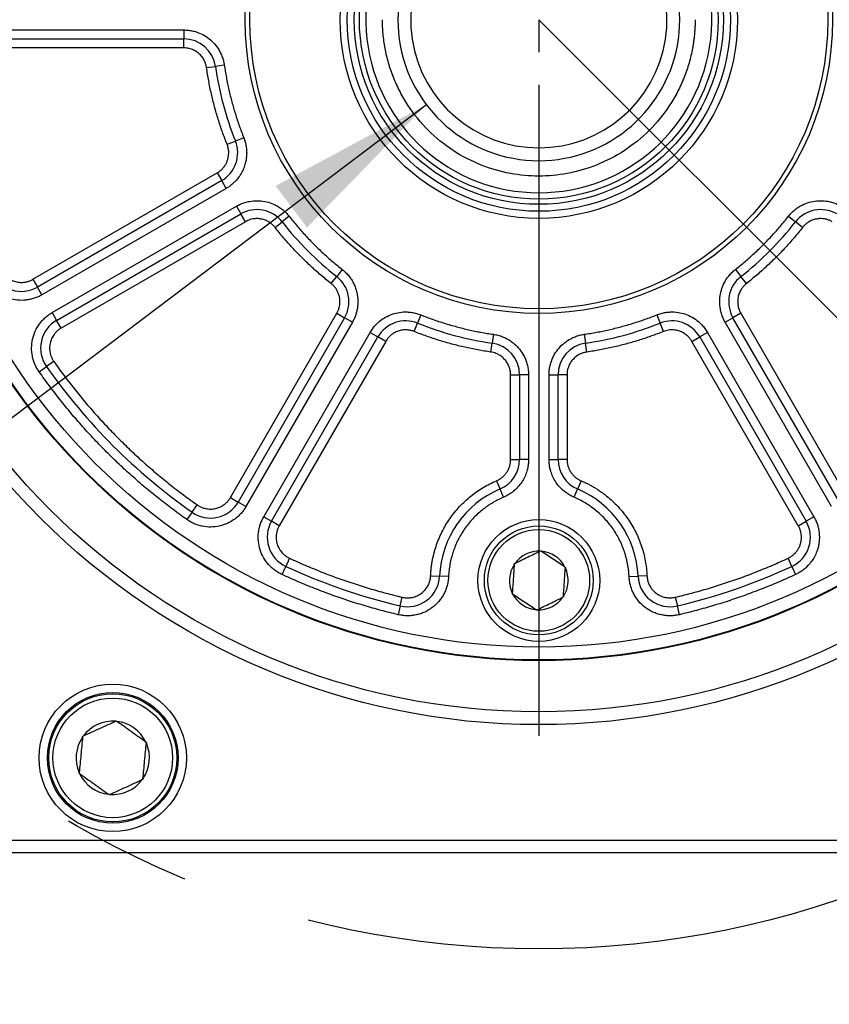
# Model space of a CAD drawing. Header units: millimetres. Extents: x 0 to 1118, y 0 to 864.
# Tile 5 of 33: x 290 to 353, y 177 to 254. Entities that reach past the tile are written whole.
import ezdxf

# ---------------------------------------------------------------- set-up
doc = ezdxf.new("R2010")
doc.units = ezdxf.units.MM
doc.header["$LTSCALE"] = 4
doc.linetypes.add('CENTERX2', pattern=[20.32, 12.7, -2.54, 2.54, -2.54])
doc.layers.add('CENTER', color=40, linetype='CENTERX2')
doc.layers.add('DIMENSIONS', color=140, linetype='Continuous', lineweight=25)
doc.styles.add('SLDTEXTSTYLE0', font='TXT', dxfattribs={"width": 0.7})
doc.dimstyles.new('SLDDIMSTYLE0', dxfattribs={"dimtxt": 8.632031, "dimasz": 13.208, "dimexe": 0, "dimexo": 0.0625, "dimgap": 2.158008, "dimtad": 0, "dimtih": 1, "dimtoh": 1, "dimrnd": 1e-09, "dimzin": 4, "dimdsep": 46, "dimtxsty": 'SLDTEXTSTYLE0', "dimsah": 1, "dimcen": 0.09, "dimadec": 0, "dimazin": 1, "dimtfac": 1, "dimtmove": 0, "dimatfit": 0, "dimfxl": 0, "dimfrac": 2, "dimtolj": 1, "dimtzin": 12, "dimarcsym": 0})
doc.dimstyles.new('SLDDIMSTYLE1', dxfattribs={"dimtxt": 8.632031, "dimasz": 13.208, "dimexe": 0, "dimexo": 0.0625, "dimgap": 2.158008, "dimtad": 0, "dimtih": 1, "dimtoh": 1, "dimrnd": 1e-09, "dimzin": 4, "dimdsep": 46, "dimtxsty": 'SLDTEXTSTYLE0', "dimsah": 1, "dimcen": 0, "dimadec": 0, "dimazin": 1, "dimtol": 1, "dimtp": 0.5, "dimtm": 0.5, "dimtfac": 1, "dimtofl": 0, "dimtmove": 0, "dimatfit": 3, "dimfxl": 0, "dimfrac": 2, "dimtolj": 1, "dimarcsym": 0})
doc.dimstyles.new('SLDDIMSTYLE6', dxfattribs={"dimtxt": 8.632031, "dimasz": 13.208, "dimexe": 0, "dimexo": 0.0625, "dimgap": 2.158008, "dimtad": 0, "dimtih": 1, "dimtoh": 1, "dimrnd": 1e-09, "dimzin": 4, "dimdsep": 46, "dimtxsty": 'SLDTEXTSTYLE0', "dimsah": 1, "dimcen": 0, "dimadec": 0, "dimazin": 1, "dimtol": 1, "dimtm": 0.018, "dimtfac": 1, "dimtdec": 3, "dimtofl": 0, "dimtmove": 0, "dimatfit": 3, "dimfxl": 0, "dimfrac": 2, "dimtolj": 1, "dimtzin": 0, "dimarcsym": 0})
doc.dimstyles.new('SLDDIMSTYLE7', dxfattribs={"dimtxt": 8.632031, "dimasz": 13.208, "dimexe": 0, "dimexo": 0.0625, "dimgap": 2.158008, "dimtad": 0, "dimtih": 1, "dimtoh": 1, "dimrnd": 1e-09, "dimzin": 4, "dimdsep": 46, "dimtxsty": 'SLDTEXTSTYLE0', "dimsah": 1, "dimcen": 0, "dimadec": 0, "dimazin": 1, "dimtol": 1, "dimtm": 0.025, "dimtfac": 1, "dimtdec": 3, "dimtofl": 0, "dimtmove": 0, "dimatfit": 3, "dimfxl": 0, "dimfrac": 2, "dimtolj": 1, "dimtzin": 0, "dimarcsym": 0})

# ---------------------------------------------------------------- blocks, each defined once
blk = doc.blocks.new('_D')
at = {"layer": 'DIMENSIONS'}
for p, q in [((436.884, 288.165), (411.484, 288.165)), ((411.484, 288.165), (411.484, 265.232)), ((452.442, 288.165), (449.543, 288.165)), ((449.543, 288.165), (449.543, 274.445)), ((478.093, 288.165), (480.991, 288.165)), ((480.991, 288.165), (480.991, 274.445)), ((449.543, 274.445), (452.442, 274.445)), ((480.991, 274.445), (478.093, 274.445)), ((339.791, 265.232), (424.184, 265.232)), ((342.791, 261.732), (424.184, 261.732)), ((411.484, 261.732), (411.484, 236.332))]:
    blk.add_line(p, q, dxfattribs=at)
for points in [[(411.484, 265.232), (413.516, 278.44), (409.452, 278.44)], [(411.484, 261.732), (409.452, 248.524), (413.516, 248.524)]]:
    blk.add_solid(points, dxfattribs=at)
at = {"layer": 'DIMENSIONS', "char_height": 8.4667, "attachment_point": 1, "style": 'SLDTEXTSTYLE0'}
for s, insert in [('3.50', (452.442, 301.011)), ('0.14', (452.442, 285.36))]:
    blk.add_mtext(s, dxfattribs=dict(at, insert=insert))
blk = doc.blocks.new('_D_1')
at = {"layer": 'DIMENSIONS'}
for p, q in [((366.841, 191.445), (395.383, 142.008)), ((292.574, 154.543), (289.675, 154.543)), ((289.675, 154.543), (289.675, 140.824)), ((353.111, 154.543), (356.009, 154.543)), ((356.009, 154.543), (356.009, 140.824)), ((395.383, 142.008), (373.158, 142.008)), ((289.675, 140.824), (292.574, 140.824)), ((356.009, 140.824), (353.111, 140.824))]:
    blk.add_line(p, q, dxfattribs=at)
blk.add_solid([(366.841, 191.445), (371.685, 178.99), (375.205, 181.022)], dxfattribs=at)
at = {"layer": 'DIMENSIONS', "char_height": 8.4667, "attachment_point": 1, "style": 'SLDTEXTSTYLE0'}
for s, insert in [('%%c', (278.876, 167.39)), ('145.00', (291.91, 167.39)), ('±0.50', (331.922, 167.39)), ('±0.02', (318.225, 151.738)), ('5.71', (292.574, 151.738)), ('B.C.', (310.918, 136.087))]:
    blk.add_mtext(s, dxfattribs=dict(at, insert=insert))
blk = doc.blocks.new('_D_7')
at = {"layer": 'DIMENSIONS'}
for p, q in [((321.814, 247.601), (281.524, 217.164)), ((281.524, 217.164), (232.165, 217.164))]:
    blk.add_line(p, q, dxfattribs=at)
blk.add_solid([(321.814, 247.601), (310.05, 241.261), (312.5, 238.018)], dxfattribs=at)
at = {"layer": 'DIMENSIONS', "attachment_point": 1, "style": 'SLDTEXTSTYLE0'}
for s, insert, char_height in [('0.000', (223.292, 246.258), 8.4667), ('%%c', (172.3, 240.022), 8.4667), ('22.00', (185.333, 240.022), 8.4667), ('0.018', (223.292, 234.969), 8.4667), ('-', (218.165, 234.969), 8.467), ('[0.87]', (196.26, 221.25), 8.4667), ('SHAFT', (195.531, 207.531), 8.4667)]:
    blk.add_mtext(s, dxfattribs=dict(at, insert=insert, char_height=char_height))
blk = doc.blocks.new('_D_8')
at = {"layer": 'DIMENSIONS'}
for p, q in [((382.496, 236.043), (406.496, 227.633)), ((406.496, 227.633), (431.896, 227.633))]:
    blk.add_line(p, q, dxfattribs=at)
blk.add_solid([(382.496, 236.043), (394.289, 229.757), (395.633, 233.593)], dxfattribs=at)
at = {"layer": 'DIMENSIONS', "attachment_point": 1, "style": 'SLDTEXTSTYLE0'}
for s, insert, char_height in [('0.000', (490.069, 249.867), 8.4667), ('%%c', (431.896, 243.631), 8.4667), ('110.00', (444.929, 243.631), 8.4667), ('0.025', (490.069, 238.578), 8.4667), ('-', (484.942, 238.578), 8.467), ('[4.33]', (459.446, 224.859), 8.4667)]:
    blk.add_mtext(s, dxfattribs=dict(at, insert=insert, char_height=char_height))
blk = doc.blocks.new('SW_CENTERMARKSYMBOL_0')
at = {"layer": 'CENTER', "color": 0}
for p, q in [((0, 0), (0, -2.54)), ((0, -5.08), (0, -57.54))]:
    blk.add_line(p, q, dxfattribs=at)

msp = doc.modelspace()

# ---------------------------------------------------------------- linework, layer by layer
for p, q in [((286.271, 253.432), (302.878, 253.432)), ((286.271, 252.732), (302.878, 252.732)), ((302.878, 253.432), (302.878, 252.732)), ((302.878, 252.032), (302.878, 252.732)), ((302.878, 252.032), (286.271, 252.032)), ((304.659, 250.489), (305.352, 250.589)), ((306.045, 250.689), (305.352, 250.589)), ((306.262, 244.508), (306.912, 244.767)), ((307.562, 245.027), (306.912, 244.767)), ((291.109, 233.977), (305.491, 242.281)), ((305.491, 242.281), (305.841, 241.674)), ((305.841, 241.674), (291.459, 233.371)), ((306.191, 241.068), (305.841, 241.674)), ((306.191, 241.068), (291.809, 232.765)), ((292.609, 231.379), (306.991, 239.683)), ((306.991, 239.683), (307.341, 239.076)), ((292.959, 230.773), (307.341, 239.076)), ((307.691, 238.47), (307.341, 239.076)), ((307.691, 238.47), (293.309, 230.167)), ((310.005, 238.025), (310.555, 238.458)), ((311.105, 238.891), (310.555, 238.458)), ((350.076, 238.891), (350.626, 238.458)), ((351.176, 238.025), (350.626, 238.458)), ((315.25, 234.746), (314.817, 234.196)), ((345.932, 234.746), (346.365, 234.196)), ((291.109, 233.977), (291.459, 233.371)), ((314.384, 233.646), (314.817, 234.196)), ((346.798, 233.646), (346.365, 234.196)), ((291.809, 232.765), (291.459, 233.371)), ((292.609, 231.379), (292.959, 230.773)), ((306.526, 216.95), (314.829, 231.332)), ((314.829, 231.332), (315.435, 230.982)), ((346.352, 231.332), (345.746, 230.982)), ((346.352, 231.332), (354.656, 216.95)), ((293.309, 230.167), (292.959, 230.773)), ((315.435, 230.982), (307.132, 216.6)), ((316.042, 230.632), (307.738, 216.25)), ((316.042, 230.632), (315.435, 230.982)), ((320.867, 229.903), (321.126, 230.553)), ((321.386, 231.203), (321.126, 230.553)), ((339.795, 231.203), (340.055, 230.553)), ((340.315, 229.903), (340.055, 230.553)), ((345.14, 230.632), (345.746, 230.982)), ((353.443, 216.25), (345.14, 230.632)), ((354.05, 216.6), (345.746, 230.982)), ((309.124, 215.45), (317.427, 229.832)), ((317.427, 229.832), (318.033, 229.482)), ((327.048, 229.686), (326.948, 228.993)), ((334.134, 229.686), (334.234, 228.993)), ((343.754, 229.832), (343.148, 229.482)), ((343.754, 229.832), (352.058, 215.45)), ((309.73, 215.1), (318.033, 229.482)), ((318.64, 229.132), (310.336, 214.75)), ((318.64, 229.132), (318.033, 229.482)), ((326.848, 228.3), (326.948, 228.993)), ((334.334, 228.3), (334.234, 228.993)), ((342.542, 229.132), (343.148, 229.482)), ((350.845, 214.75), (342.542, 229.132)), ((343.148, 229.482), (351.452, 215.1)), ((292.737, 227.571), (292.165, 227.168)), ((291.592, 226.765), (292.165, 227.168)), ((328.391, 226.519), (329.091, 226.519)), ((328.391, 219.919), (328.391, 226.519)), ((329.091, 226.519), (329.091, 219.919)), ((329.791, 226.519), (329.091, 226.519)), ((329.791, 226.519), (329.791, 219.919)), ((331.391, 219.919), (331.391, 226.519)), ((331.391, 226.519), (332.091, 226.519)), ((332.091, 219.919), (332.091, 226.519)), ((332.791, 226.519), (332.091, 226.519)), ((332.791, 226.519), (332.791, 219.919)), ((328.391, 219.919), (329.091, 219.919)), ((329.791, 219.919), (329.091, 219.919)), ((331.391, 219.919), (332.091, 219.919)), ((332.791, 219.919), (332.091, 219.919)), ((327.293, 218.262), (327.566, 217.617)), ((333.888, 218.262), (333.615, 217.617)), ((327.84, 216.973), (327.566, 217.617)), ((333.342, 216.973), (333.615, 217.617)), ((306.526, 216.95), (307.132, 216.6)), ((303.527, 215.806), (303.93, 216.378)), ((307.738, 216.25), (307.132, 216.6)), ((303.527, 215.806), (303.124, 215.233)), ((309.124, 215.45), (309.73, 215.1)), ((310.336, 214.75), (309.73, 215.1)), ((350.845, 214.75), (351.452, 215.1)), ((352.058, 215.45), (351.452, 215.1)), ((330.715, 212.77), (330.747, 212.786)), ((330.747, 212.786), (330.777, 212.766)), ((311.139, 212.216), (310.845, 211.581)), ((350.337, 211.581), (350.043, 212.216)), ((310.55, 210.946), (310.845, 211.581)), ((328.671, 211.733), (328.673, 211.769)), ((328.673, 211.769), (328.706, 211.785)), ((332.634, 211.519), (332.664, 211.498)), ((332.664, 211.498), (332.662, 211.462)), ((350.337, 211.581), (350.631, 210.946)), ((322.149, 210.848), (322.848, 210.818)), ((323.547, 210.787), (322.848, 210.818)), ((337.634, 210.787), (338.333, 210.818)), ((339.033, 210.848), (338.333, 210.818)), ((319.775, 208.493), (319.936, 209.174)), ((328.517, 209.465), (328.52, 209.501)), ((328.547, 209.445), (328.517, 209.465)), ((332.508, 209.194), (332.475, 209.178)), ((332.51, 209.23), (332.508, 209.194)), ((341.245, 209.174), (341.406, 208.493)), ((319.775, 208.493), (319.614, 207.812)), ((330.434, 208.178), (330.404, 208.198)), ((330.467, 208.194), (330.434, 208.178)), ((341.567, 207.812), (341.406, 208.493)), ((297.571, 199.493), (297.618, 199.515)), ((297.618, 199.515), (297.659, 199.485)), ((294.986, 198.267), (294.991, 198.318)), ((294.991, 198.318), (295.037, 198.339)), ((299.926, 197.868), (299.968, 197.838)), ((299.968, 197.838), (299.963, 197.787)), ((294.714, 195.444), (294.719, 195.495)), ((294.756, 195.414), (294.714, 195.444)), ((299.691, 194.965), (299.644, 194.943)), ((299.696, 195.016), (299.691, 194.965)), ((297.064, 193.768), (297.022, 193.797)), ((297.111, 193.789), (297.064, 193.768)), ((280.13, 190.232), (381.051, 190.232)), ((381.397, 189.232), (279.785, 189.232))]:
    msp.add_line(p, q)
for centre, radius in [((330.591, 254.232), 55), ((330.591, 254.232), 54), ((330.591, 254.232), 50), ((330.591, 254.232), 49.95), ((330.591, 254.232), 48.95), ((330.591, 254.232), 22.914), ((330.591, 254.232), 22.55), ((330.591, 254.232), 15.5), ((330.591, 254.232), 14.95), ((330.591, 254.232), 14.404), ((330.591, 254.232), 14), ((330.591, 210.482), 4.75), ((330.591, 210.482), 4.25), ((330.591, 210.482), 3.967), ((297.341, 196.641), 5.75), ((297.341, 196.641), 5.1), ((297.341, 196.641), 5), ((297.341, 196.641), 4.667)]:
    msp.add_circle(centre, radius)
for centre, radius, start, end in [((330.591, 254.232), 13.5, 102.83959, 77.16041), ((330.591, 254.232), 11, 105.82662, 74.17338), ((330.591, 254.232), 10, 107.4576, 72.5424), ((302.878, 250.232), 2.5, 8.21321, 90), ((330.591, 254.232), 25.5, 188.21321, 201.78679), ((304.591, 243.839), 2.5, 300, 21.78679), ((308.591, 236.911), 2.5, 38.21321, 120), ((352.591, 236.911), 2.5, 60, 141.78679), ((330.591, 254.232), 25.5, 218.21321, 231.78679), ((330.591, 254.232), 25.5, 308.21321, 321.78679), ((290.209, 235.536), 2.5, 204.84286, 300), ((313.27, 232.232), 2.5, 330, 51.78679), ((347.911, 232.232), 2.5, 128.21321, 210), ((294.209, 228.608), 2.5, 120, 215.15714), ((320.198, 228.232), 2.5, 68.21321, 150), ((330.591, 254.232), 25.5, 248.21321, 261.78679), ((330.591, 254.232), 25.5, 278.21321, 291.78679), ((340.983, 228.232), 2.5, 30, 111.78679), ((326.591, 226.519), 2.5, 0, 81.78679), ((334.591, 226.519), 2.5, 98.21321, 180), ((330.591, 254.232), 47, 215.15714, 234.84286), ((326.591, 219.919), 2.5, 292.96968, 360), ((334.591, 219.919), 2.5, 180, 247.03032), ((330.591, 210.482), 7.75, 112.96968, 177.51574), ((330.591, 210.482), 7.75, 2.48426, 67.03032), ((304.967, 217.85), 2.5, 234.84286, 330), ((311.895, 213.85), 2.5, 150, 245.15714), ((349.287, 213.85), 2.5, 294.84286, 30), ((330.591, 210.482), 2.291, 86.90355, 145.33439), ((330.591, 210.482), 2.291, 26.90355, 85.33439), ((330.591, 254.232), 47, 245.15714, 256.69583), ((330.591, 210.482), 2.291, 146.90355, 205.33439), ((330.591, 210.482), 2.291, 326.90355, 25.33439), ((330.591, 254.232), 47, 283.30417, 294.84286), ((320.35, 210.926), 2.5, 256.69583, 357.51574), ((340.831, 210.926), 2.5, 182.48426, 283.30417), ((330.591, 210.482), 2.291, 206.90355, 265.33439), ((330.591, 210.482), 2.291, 266.90355, 325.33439), ((297.341, 196.641), 2.861, 85.38579, 143.61042), ((297.341, 196.641), 2.861, 25.38579, 83.61042), ((297.341, 196.641), 2.861, 145.38579, 203.61042), ((297.341, 196.641), 2.862, 325.38579, 23.61042), ((297.341, 196.641), 2.861, 205.38579, 263.61042), ((297.341, 196.641), 2.861, 265.38579, 323.61042)]:
    msp.add_arc(centre, radius, start, end)
for points, knots in [([(342.791, 254.232), (342.79, 254.125), (342.788, 253.913), (342.775, 253.594), (342.755, 253.276), (342.726, 252.959), (342.688, 252.642), (342.642, 252.326), (342.54, 251.728), (342.334, 250.855), (341.947, 249.719), (341.442, 248.61), (340.604, 247.176), (339.279, 245.543), (337.328, 243.959), (335.141, 242.826), (332.868, 242.172), (330.591, 241.964), (328.314, 242.172), (326.04, 242.826), (323.854, 243.959), (321.903, 245.543), (320.578, 247.175), (319.74, 248.61), (319.235, 249.718), (318.847, 250.855), (318.624, 251.806), (318.501, 252.562), (318.438, 253.117), (318.398, 253.673), (318.393, 254.046), (318.391, 254.232)], [0, 0, 0, 0, 0.008343, 0.016672, 0.024993, 0.033311, 0.041633, 0.049965, 0.058311, 0.0892, 0.120102, 0.152279, 0.18447, 0.250119, 0.315767, 0.380052, 0.441771, 0.500002, 0.558232, 0.619951, 0.684236, 0.749885, 0.815534, 0.84771, 0.879901, 0.91079, 0.941693, 0.956282, 0.970843, 0.985405, 1, 1, 1, 1]), ([(302.878, 253.432), (302.94, 253.431), (303.063, 253.429), (303.246, 253.412), (303.428, 253.386), (303.607, 253.35), (303.786, 253.302), (304.089, 253.203), (304.504, 253.01), (304.984, 252.664), (305.395, 252.238), (305.679, 251.804), (305.864, 251.402), (305.981, 251.052), (306.024, 250.81), (306.045, 250.689)], [0, 0, 0, 0, 0.040535, 0.080807, 0.120951, 0.161102, 0.201394, 0.241962, 0.370947, 0.500049, 0.629034, 0.758136, 0.838911, 0.919172, 1, 1, 1, 1]), ([(304.659, 250.489), (304.653, 250.53), (304.639, 250.612), (304.609, 250.732), (304.57, 250.85), (304.523, 250.965), (304.439, 251.139), (304.294, 251.36), (304.063, 251.6), (303.793, 251.795), (303.528, 251.918), (303.289, 251.988), (303.085, 252.025), (302.947, 252.03), (302.878, 252.032)], [0, 0, 0, 0, 0.048588, 0.096845, 0.145003, 0.193294, 0.24195, 0.370891, 0.500041, 0.628982, 0.758131, 0.838887, 0.91915, 1, 1, 1, 1]), ([(306.262, 244.508), (306.199, 244.669), (306.072, 244.99), (305.895, 245.477), (305.726, 245.966), (305.568, 246.458), (305.42, 246.953), (305.281, 247.45), (305.153, 247.95), (305.034, 248.452), (304.925, 248.958), (304.826, 249.466), (304.736, 249.976), (304.685, 250.318), (304.659, 250.489)], [0, 0, 0, 0, 0.083632, 0.167101, 0.25044, 0.333681, 0.416857, 0.5, 0.583143, 0.666319, 0.74956, 0.832899, 0.916368, 1, 1, 1, 1]), ([(306.045, 250.689), (306.069, 250.527), (306.118, 250.203), (306.203, 249.72), (306.296, 249.239), (306.399, 248.761), (306.512, 248.286), (306.634, 247.812), (306.765, 247.342), (306.905, 246.874), (307.055, 246.408), (307.214, 245.945), (307.382, 245.484), (307.502, 245.18), (307.562, 245.027)], [0, 0, 0, 0, 0.083632, 0.167101, 0.25044, 0.333681, 0.416857, 0.5, 0.583143, 0.666319, 0.74956, 0.832899, 0.916368, 1, 1, 1, 1]), ([(306.391, 243.839), (306.39, 243.885), (306.388, 243.977), (306.372, 244.113), (306.346, 244.247), (306.31, 244.379), (306.278, 244.465), (306.262, 244.508)], [0, 0, 0, 0, 0.20117, 0.400586, 0.599414, 0.79883, 1, 1, 1, 1]), ([(307.562, 245.027), (307.583, 244.973), (307.625, 244.864), (307.675, 244.697), (307.718, 244.529), (307.75, 244.359), (307.774, 244.188), (307.788, 244.014), (307.79, 243.898), (307.791, 243.839)], [0, 0, 0, 0, 0.143922, 0.286781, 0.428999, 0.571001, 0.713219, 0.856078, 1, 1, 1, 1]), ([(305.491, 242.281), (305.524, 242.301), (305.59, 242.34), (305.684, 242.408), (305.774, 242.481), (305.889, 242.588), (306.021, 242.737), (306.154, 242.937), (306.26, 243.152), (306.335, 243.377), (306.382, 243.608), (306.388, 243.762), (306.391, 243.839)], [0, 0, 0, 0, 0.061513, 0.122804, 0.184129, 0.245743, 0.372767, 0.500062, 0.627087, 0.754382, 0.877124, 1, 1, 1, 1]), ([(307.791, 243.839), (307.79, 243.784), (307.788, 243.675), (307.775, 243.511), (307.754, 243.348), (307.725, 243.186), (307.667, 242.94), (307.559, 242.618), (307.37, 242.235), (307.133, 241.88), (306.883, 241.598), (306.643, 241.379), (306.425, 241.211), (306.269, 241.116), (306.191, 241.068)], [0, 0, 0, 0, 0.049253, 0.098322, 0.147337, 0.196431, 0.245731, 0.372801, 0.500023, 0.627093, 0.754315, 0.836278, 0.917971, 1, 1, 1, 1]), ([(306.991, 239.683), (307.045, 239.713), (307.152, 239.772), (307.319, 239.85), (307.49, 239.918), (307.664, 239.976), (307.841, 240.024), (308.154, 240.09), (308.61, 240.13), (309.199, 240.071), (309.768, 239.907), (310.231, 239.673), (310.592, 239.418), (310.868, 239.173), (311.026, 238.985), (311.105, 238.891)], [0, 0, 0, 0, 0.040535, 0.080807, 0.120951, 0.161102, 0.201394, 0.241962, 0.370947, 0.500049, 0.629034, 0.758136, 0.838911, 0.919172, 1, 1, 1, 1]), ([(350.076, 238.891), (350.115, 238.939), (350.193, 239.034), (350.319, 239.168), (350.452, 239.295), (350.592, 239.413), (350.74, 239.524), (351.005, 239.701), (351.413, 239.907), (351.982, 240.071), (352.572, 240.13), (353.089, 240.085), (353.518, 239.981), (353.866, 239.856), (354.082, 239.741), (354.191, 239.683)], [0, 0, 0, 0, 0.040535, 0.080807, 0.120951, 0.161102, 0.201394, 0.241962, 0.370947, 0.500049, 0.629034, 0.758136, 0.838911, 0.919172, 1, 1, 1, 1]), ([(310.005, 238.025), (309.979, 238.057), (309.926, 238.121), (309.839, 238.21), (309.747, 238.293), (309.649, 238.369), (309.489, 238.477), (309.253, 238.597), (308.933, 238.689), (308.601, 238.722), (308.311, 238.696), (308.069, 238.638), (307.874, 238.568), (307.752, 238.503), (307.691, 238.47)], [0, 0, 0, 0, 0.048588, 0.096845, 0.145003, 0.193294, 0.24195, 0.370891, 0.500041, 0.628982, 0.758131, 0.838887, 0.91915, 1, 1, 1, 1]), ([(311.105, 238.891), (311.207, 238.763), (311.411, 238.507), (311.726, 238.131), (312.047, 237.761), (312.376, 237.399), (312.711, 237.043), (313.053, 236.694), (313.402, 236.352), (313.758, 236.017), (314.12, 235.688), (314.49, 235.367), (314.866, 235.052), (315.122, 234.848), (315.25, 234.746)], [0, 0, 0, 0, 0.0836321, 0.1671015, 0.2504404, 0.3336814, 0.4168571, 0.5, 0.5831429, 0.6663186, 0.7495596, 0.8328985, 0.9163679, 1, 1, 1, 1]), ([(345.932, 234.746), (346.06, 234.848), (346.316, 235.052), (346.692, 235.367), (347.061, 235.688), (347.424, 236.017), (347.78, 236.352), (348.129, 236.694), (348.471, 237.043), (348.806, 237.399), (349.134, 237.761), (349.455, 238.131), (349.771, 238.507), (349.974, 238.763), (350.076, 238.891)], [0, 0, 0, 0, 0.0836321, 0.1671015, 0.2504404, 0.3336814, 0.4168571, 0.5, 0.5831429, 0.6663186, 0.7495596, 0.8328985, 0.9163679, 1, 1, 1, 1]), ([(353.491, 238.47), (353.454, 238.49), (353.382, 238.53), (353.268, 238.581), (353.152, 238.623), (353.032, 238.658), (352.843, 238.699), (352.58, 238.722), (352.249, 238.689), (351.929, 238.597), (351.668, 238.465), (351.465, 238.321), (351.31, 238.183), (351.221, 238.078), (351.176, 238.025)], [0, 0, 0, 0, 0.048588, 0.096845, 0.145003, 0.193294, 0.24195, 0.370891, 0.500041, 0.628982, 0.758131, 0.838887, 0.91915, 1, 1, 1, 1]), ([(314.384, 233.646), (314.248, 233.754), (313.978, 233.969), (313.581, 234.302), (313.19, 234.642), (312.807, 234.988), (312.431, 235.343), (312.063, 235.704), (311.702, 236.072), (311.347, 236.448), (311.001, 236.831), (310.661, 237.222), (310.328, 237.619), (310.113, 237.889), (310.005, 238.025)], [0, 0, 0, 0, 0.0836321, 0.1671015, 0.2504404, 0.3336814, 0.4168571, 0.5, 0.5831429, 0.6663186, 0.7495596, 0.8328985, 0.9163679, 1, 1, 1, 1]), ([(351.176, 238.025), (351.069, 237.889), (350.853, 237.619), (350.52, 237.222), (350.181, 236.831), (349.834, 236.448), (349.48, 236.072), (349.119, 235.704), (348.75, 235.343), (348.374, 234.988), (347.991, 234.642), (347.601, 234.302), (347.204, 233.969), (346.933, 233.754), (346.798, 233.646)], [0, 0, 0, 0, 0.0836321, 0.1671015, 0.2504404, 0.3336814, 0.4168571, 0.5, 0.5831429, 0.6663186, 0.7495596, 0.8328985, 0.9163679, 1, 1, 1, 1]), ([(288.575, 234.78), (288.593, 234.742), (288.63, 234.667), (288.694, 234.56), (288.765, 234.458), (288.842, 234.362), (288.927, 234.27), (289.078, 234.127), (289.316, 233.957), (289.661, 233.808), (290.029, 233.731), (290.363, 233.734), (290.65, 233.785), (290.888, 233.861), (291.035, 233.938), (291.109, 233.977)], [0, 0, 0, 0, 0.042018, 0.0836423, 0.1250733, 0.1665142, 0.2081683, 0.2502356, 0.3750666, 0.5000727, 0.6249036, 0.7499096, 0.8335048, 0.9163257, 1, 1, 1, 1]), ([(315.25, 234.746), (315.296, 234.708), (315.388, 234.633), (315.518, 234.511), (315.642, 234.383), (315.799, 234.2), (315.977, 233.953), (316.155, 233.632), (316.297, 233.294), (316.396, 232.944), (316.459, 232.589), (316.466, 232.351), (316.47, 232.232)], [0, 0, 0, 0, 0.061773, 0.123377, 0.185002, 0.246843, 0.373355, 0.500047, 0.62656, 0.753252, 0.876581, 1, 1, 1, 1]), ([(345.14, 230.632), (345.11, 230.686), (345.05, 230.793), (344.973, 230.96), (344.904, 231.131), (344.846, 231.305), (344.798, 231.483), (344.733, 231.795), (344.692, 232.251), (344.751, 232.84), (344.915, 233.409), (345.149, 233.872), (345.405, 234.233), (345.65, 234.509), (345.838, 234.667), (345.932, 234.746)], [0, 0, 0, 0, 0.040535, 0.080807, 0.120951, 0.161102, 0.201394, 0.241962, 0.370947, 0.500049, 0.629034, 0.758136, 0.838911, 0.919172, 1, 1, 1, 1]), ([(291.809, 232.765), (291.76, 232.737), (291.663, 232.683), (291.512, 232.612), (291.359, 232.548), (291.204, 232.492), (291.046, 232.445), (290.885, 232.406), (290.721, 232.376), (290.391, 232.331), (289.889, 232.327), (289.236, 232.464), (288.622, 232.729), (288.169, 233.054), (287.851, 233.363), (287.639, 233.618), (287.453, 233.893), (287.354, 234.092), (287.305, 234.192)], [0, 0, 0, 0, 0.031566, 0.062881, 0.094027, 0.125091, 0.156157, 0.187313, 0.218643, 0.250231, 0.375087, 0.500041, 0.624896, 0.74985, 0.812711, 0.8749, 0.937102, 1, 1, 1, 1]), ([(315.07, 232.232), (315.069, 232.277), (315.067, 232.368), (315.052, 232.503), (315.027, 232.635), (314.991, 232.766), (314.946, 232.894), (314.873, 233.06), (314.759, 233.256), (314.59, 233.469), (314.453, 233.587), (314.384, 233.646)], [0, 0, 0, 0, 0.084117, 0.167293, 0.250005, 0.332735, 0.415966, 0.500172, 0.667354, 0.832674, 1, 1, 1, 1]), ([(346.798, 233.646), (346.766, 233.62), (346.701, 233.567), (346.613, 233.48), (346.53, 233.388), (346.453, 233.29), (346.345, 233.13), (346.226, 232.894), (346.134, 232.574), (346.101, 232.242), (346.126, 231.952), (346.184, 231.71), (346.255, 231.515), (346.32, 231.393), (346.352, 231.332)], [0, 0, 0, 0, 0.048588, 0.096845, 0.145003, 0.193294, 0.24195, 0.370891, 0.500041, 0.628982, 0.758131, 0.838887, 0.91915, 1, 1, 1, 1]), ([(314.829, 231.332), (314.848, 231.366), (314.886, 231.435), (314.934, 231.542), (314.976, 231.652), (315.021, 231.803), (315.062, 231.996), (315.067, 232.153), (315.07, 232.232)], [0, 0, 0, 0, 0.124754, 0.249336, 0.374281, 0.50012, 0.749343, 1, 1, 1, 1]), ([(316.47, 232.232), (316.469, 232.176), (316.468, 232.064), (316.454, 231.897), (316.432, 231.731), (316.402, 231.566), (316.354, 231.367), (316.281, 231.136), (316.175, 230.877), (316.086, 230.714), (316.042, 230.632)], [0, 0, 0, 0, 0.100233, 0.20008, 0.299814, 0.399712, 0.500049, 0.666841, 0.833064, 1, 1, 1, 1]), ([(291.592, 226.765), (291.561, 226.811), (291.498, 226.903), (291.413, 227.047), (291.336, 227.193), (291.267, 227.343), (291.206, 227.496), (291.152, 227.653), (291.107, 227.814), (291.033, 228.138), (290.984, 228.637), (291.062, 229.301), (291.27, 229.935), (291.553, 230.416), (291.832, 230.76), (292.067, 230.994), (292.325, 231.204), (292.514, 231.321), (292.609, 231.379)], [0, 0, 0, 0, 0.031566, 0.062881, 0.094027, 0.125091, 0.156157, 0.187313, 0.218643, 0.250231, 0.375087, 0.500041, 0.624896, 0.74985, 0.812711, 0.8749, 0.937102, 1, 1, 1, 1]), ([(317.427, 229.832), (317.459, 229.885), (317.522, 229.99), (317.628, 230.141), (317.741, 230.285), (317.863, 230.422), (317.993, 230.553), (318.231, 230.766), (318.605, 231.029), (319.145, 231.272), (319.72, 231.415), (320.238, 231.444), (320.678, 231.403), (321.04, 231.329), (321.27, 231.245), (321.386, 231.203)], [0, 0, 0, 0, 0.040535, 0.080807, 0.120951, 0.161102, 0.201394, 0.241962, 0.370947, 0.500049, 0.629034, 0.758136, 0.838911, 0.919172, 1, 1, 1, 1]), ([(339.795, 231.203), (339.853, 231.225), (339.968, 231.269), (340.144, 231.322), (340.323, 231.365), (340.503, 231.398), (340.686, 231.42), (341.005, 231.44), (341.461, 231.415), (342.036, 231.272), (342.576, 231.029), (343.001, 230.731), (343.321, 230.427), (343.56, 230.145), (343.689, 229.936), (343.754, 229.832)], [0, 0, 0, 0, 0.040535, 0.080807, 0.120951, 0.161102, 0.201394, 0.241962, 0.370947, 0.500049, 0.629034, 0.758136, 0.838911, 0.919172, 1, 1, 1, 1]), ([(321.386, 231.203), (321.539, 231.143), (321.843, 231.024), (322.304, 230.855), (322.767, 230.696), (323.233, 230.546), (323.701, 230.406), (324.171, 230.275), (324.645, 230.153), (325.12, 230.04), (325.598, 229.937), (326.079, 229.844), (326.562, 229.759), (326.886, 229.71), (327.048, 229.686)], [0, 0, 0, 0, 0.083632, 0.167101, 0.25044, 0.333681, 0.416857, 0.5, 0.583143, 0.666319, 0.74956, 0.832899, 0.916368, 1, 1, 1, 1]), ([(334.134, 229.686), (334.296, 229.71), (334.619, 229.759), (335.102, 229.844), (335.583, 229.937), (336.061, 230.04), (336.537, 230.153), (337.01, 230.275), (337.481, 230.406), (337.949, 230.546), (338.414, 230.696), (338.878, 230.855), (339.338, 231.024), (339.643, 231.143), (339.795, 231.203)], [0, 0, 0, 0, 0.083632, 0.167101, 0.25044, 0.333681, 0.416857, 0.5, 0.583143, 0.666319, 0.74956, 0.832899, 0.916368, 1, 1, 1, 1]), ([(293.309, 230.167), (293.273, 230.145), (293.201, 230.102), (293.101, 230.029), (293.005, 229.949), (292.916, 229.863), (292.833, 229.77), (292.704, 229.607), (292.556, 229.355), (292.439, 228.998), (292.395, 228.625), (292.427, 228.292), (292.504, 228.011), (292.601, 227.781), (292.692, 227.641), (292.737, 227.571)], [0, 0, 0, 0, 0.042018, 0.083642, 0.125073, 0.166514, 0.208168, 0.250236, 0.375067, 0.500073, 0.624904, 0.74991, 0.833505, 0.916326, 1, 1, 1, 1]), ([(320.867, 229.903), (320.828, 229.918), (320.75, 229.947), (320.63, 229.981), (320.509, 230.006), (320.386, 230.023), (320.193, 230.037), (319.929, 230.022), (319.606, 229.942), (319.302, 229.805), (319.063, 229.638), (318.883, 229.466), (318.749, 229.308), (318.676, 229.191), (318.64, 229.132)], [0, 0, 0, 0, 0.048588, 0.096845, 0.145003, 0.193294, 0.24195, 0.370891, 0.500041, 0.628982, 0.758131, 0.838887, 0.91915, 1, 1, 1, 1]), ([(326.848, 228.3), (326.677, 228.326), (326.335, 228.378), (325.824, 228.467), (325.317, 228.566), (324.811, 228.675), (324.309, 228.794), (323.809, 228.922), (323.312, 229.061), (322.817, 229.209), (322.325, 229.367), (321.836, 229.536), (321.349, 229.713), (321.028, 229.84), (320.867, 229.903)], [0, 0, 0, 0, 0.083632, 0.167101, 0.25044, 0.333681, 0.416857, 0.5, 0.583143, 0.666319, 0.74956, 0.832899, 0.916368, 1, 1, 1, 1]), ([(327.048, 229.686), (327.109, 229.676), (327.23, 229.657), (327.409, 229.614), (327.585, 229.563), (327.758, 229.501), (327.928, 229.428), (328.214, 229.287), (328.597, 229.037), (329.023, 228.626), (329.369, 228.145), (329.588, 227.674), (329.713, 227.251), (329.779, 226.887), (329.787, 226.642), (329.791, 226.519)], [0, 0, 0, 0, 0.040535, 0.080807, 0.120951, 0.161102, 0.201394, 0.241962, 0.370947, 0.500049, 0.629034, 0.758136, 0.838911, 0.919172, 1, 1, 1, 1]), ([(331.391, 226.519), (331.392, 226.581), (331.394, 226.704), (331.41, 226.887), (331.436, 227.069), (331.473, 227.249), (331.52, 227.427), (331.62, 227.73), (331.812, 228.145), (332.158, 228.625), (332.585, 229.036), (333.019, 229.32), (333.421, 229.505), (333.771, 229.622), (334.012, 229.665), (334.134, 229.686)], [0, 0, 0, 0, 0.040535, 0.080807, 0.120951, 0.161102, 0.201394, 0.241962, 0.370947, 0.500049, 0.629034, 0.758136, 0.838911, 0.919172, 1, 1, 1, 1]), ([(340.315, 229.903), (340.154, 229.84), (339.832, 229.713), (339.345, 229.536), (338.856, 229.367), (338.364, 229.209), (337.87, 229.061), (337.372, 228.922), (336.873, 228.794), (336.37, 228.675), (335.865, 228.566), (335.357, 228.467), (334.847, 228.378), (334.505, 228.326), (334.334, 228.3)], [0, 0, 0, 0, 0.083632, 0.167101, 0.25044, 0.333681, 0.416857, 0.5, 0.583143, 0.666319, 0.74956, 0.832899, 0.916368, 1, 1, 1, 1]), ([(342.542, 229.132), (342.52, 229.167), (342.478, 229.238), (342.404, 229.339), (342.325, 229.434), (342.239, 229.523), (342.095, 229.653), (341.879, 229.805), (341.576, 229.942), (341.252, 230.022), (340.961, 230.038), (340.713, 230.015), (340.51, 229.974), (340.38, 229.927), (340.315, 229.903)], [0, 0, 0, 0, 0.048588, 0.096845, 0.145003, 0.193294, 0.24195, 0.370891, 0.500041, 0.628982, 0.758131, 0.838887, 0.91915, 1, 1, 1, 1]), ([(328.391, 226.519), (328.39, 226.561), (328.388, 226.643), (328.375, 226.767), (328.354, 226.889), (328.324, 227.01), (328.265, 227.194), (328.154, 227.433), (327.959, 227.704), (327.719, 227.935), (327.475, 228.095), (327.249, 228.199), (327.052, 228.264), (326.916, 228.288), (326.848, 228.3)], [0, 0, 0, 0, 0.048588, 0.096845, 0.145003, 0.193294, 0.24195, 0.370891, 0.500041, 0.628982, 0.758131, 0.838887, 0.91915, 1, 1, 1, 1]), ([(334.334, 228.3), (334.293, 228.294), (334.211, 228.28), (334.09, 228.25), (333.973, 228.211), (333.857, 228.164), (333.684, 228.08), (333.462, 227.935), (333.223, 227.704), (333.028, 227.434), (332.905, 227.169), (332.834, 226.931), (332.797, 226.726), (332.793, 226.588), (332.791, 226.519)], [0, 0, 0, 0, 0.048588, 0.096845, 0.145003, 0.193294, 0.24195, 0.370891, 0.500041, 0.628982, 0.758131, 0.838887, 0.91915, 1, 1, 1, 1]), ([(292.737, 227.571), (292.865, 227.391), (293.121, 227.03), (293.515, 226.496), (293.916, 225.968), (294.324, 225.446), (294.74, 224.931), (295.162, 224.421), (295.592, 223.917), (296.029, 223.42), (296.474, 222.929), (296.925, 222.443), (297.384, 221.964), (298.006, 221.334), (298.799, 220.564), (299.775, 219.667), (300.777, 218.8), (301.803, 217.962), (302.852, 217.151), (303.571, 216.636), (303.93, 216.378)], [0, 0, 0, 0, 0.041743, 0.083444, 0.125111, 0.166752, 0.208378, 0.249995, 0.291612, 0.333239, 0.374883, 0.416553, 0.458258, 0.500006, 0.583448, 0.666755, 0.749995, 0.833236, 0.916549, 1, 1, 1, 1]), ([(303.124, 215.233), (302.938, 215.365), (302.567, 215.629), (302.017, 216.035), (301.473, 216.448), (300.935, 216.869), (300.404, 217.297), (299.879, 217.732), (299.36, 218.175), (298.847, 218.625), (298.341, 219.083), (297.841, 219.549), (297.348, 220.021), (296.698, 220.662), (295.904, 221.478), (294.981, 222.485), (294.087, 223.516), (293.224, 224.573), (292.389, 225.654), (291.858, 226.395), (291.592, 226.765)], [0, 0, 0, 0, 0.041743, 0.083444, 0.125111, 0.166753, 0.208378, 0.249995, 0.291612, 0.333239, 0.374883, 0.416553, 0.458258, 0.500006, 0.583448, 0.666755, 0.749995, 0.833237, 0.916549, 1, 1, 1, 1]), ([(327.293, 218.262), (327.332, 218.279), (327.411, 218.314), (327.523, 218.378), (327.631, 218.448), (327.77, 218.554), (327.932, 218.708), (328.097, 218.921), (328.229, 219.157), (328.322, 219.406), (328.38, 219.662), (328.387, 219.833), (328.391, 219.919)], [0, 0, 0, 0, 0.061275, 0.122268, 0.183293, 0.244664, 0.372246, 0.500077, 0.62766, 0.75549, 0.877681, 1, 1, 1, 1]), ([(329.791, 219.919), (329.79, 219.858), (329.788, 219.736), (329.772, 219.553), (329.746, 219.372), (329.709, 219.193), (329.637, 218.921), (329.503, 218.564), (329.269, 218.146), (328.975, 217.767), (328.669, 217.475), (328.378, 217.259), (328.117, 217.1), (327.932, 217.015), (327.84, 216.973)], [0, 0, 0, 0, 0.0490681, 0.0979062, 0.1466749, 0.195536, 0.2446499, 0.3722697, 0.5000288, 0.6276486, 0.7554077, 0.8370313, 0.9183126, 1, 1, 1, 1]), ([(333.342, 216.973), (333.286, 216.998), (333.174, 217.047), (333.013, 217.133), (332.856, 217.228), (332.705, 217.331), (332.483, 217.504), (332.206, 217.766), (331.913, 218.146), (331.678, 218.564), (331.53, 218.959), (331.444, 219.311), (331.399, 219.614), (331.393, 219.817), (331.391, 219.919)], [0, 0, 0, 0, 0.049068, 0.097906, 0.146675, 0.195536, 0.24465, 0.37227, 0.500029, 0.627649, 0.755408, 0.837031, 0.918313, 1, 1, 1, 1]), ([(332.791, 219.919), (332.792, 219.876), (332.793, 219.79), (332.808, 219.662), (332.83, 219.536), (332.874, 219.366), (332.952, 219.157), (333.084, 218.922), (333.249, 218.708), (333.442, 218.525), (333.655, 218.372), (333.811, 218.299), (333.888, 218.262)], [0, 0, 0, 0, 0.061275, 0.122268, 0.183293, 0.244664, 0.372246, 0.500077, 0.62766, 0.75549, 0.877681, 1, 1, 1, 1]), ([(322.149, 210.848), (322.154, 210.945), (322.164, 211.14), (322.192, 211.43), (322.23, 211.719), (322.277, 212.006), (322.335, 212.291), (322.402, 212.574), (322.479, 212.856), (322.658, 213.427), (323.003, 214.269), (323.625, 215.315), (324.388, 216.264), (325.126, 216.948), (325.761, 217.424), (326.251, 217.74), (326.76, 218.024), (327.115, 218.182), (327.293, 218.262)], [0, 0, 0, 0, 0.030754, 0.061399, 0.091973, 0.122512, 0.153053, 0.183632, 0.214286, 0.245052, 0.372508, 0.500018, 0.627473, 0.754983, 0.816374, 0.877477, 0.938588, 1, 1, 1, 1]), ([(333.888, 218.262), (333.978, 218.223), (334.156, 218.145), (334.418, 218.017), (334.676, 217.881), (334.928, 217.736), (335.175, 217.583), (335.417, 217.42), (335.653, 217.25), (336.127, 216.882), (336.794, 216.264), (337.556, 215.316), (338.178, 214.269), (338.561, 213.338), (338.784, 212.576), (338.909, 212.007), (338.996, 211.43), (339.021, 211.043), (339.033, 210.848)], [0, 0, 0, 0, 0.030754, 0.061399, 0.091973, 0.122512, 0.153053, 0.183632, 0.214286, 0.245052, 0.372508, 0.500018, 0.627473, 0.754983, 0.816374, 0.877477, 0.938588, 1, 1, 1, 1]), ([(303.93, 216.378), (303.965, 216.355), (304.034, 216.308), (304.143, 216.247), (304.255, 216.194), (304.371, 216.149), (304.49, 216.112), (304.692, 216.065), (304.983, 216.036), (305.356, 216.079), (305.713, 216.197), (306.002, 216.366), (306.224, 216.554), (306.393, 216.739), (306.481, 216.879), (306.526, 216.95)], [0, 0, 0, 0, 0.042018, 0.083642, 0.125073, 0.166514, 0.208168, 0.250236, 0.375067, 0.500073, 0.624904, 0.74991, 0.833505, 0.916326, 1, 1, 1, 1]), ([(327.84, 216.973), (327.754, 216.936), (327.584, 216.861), (327.335, 216.737), (327.092, 216.605), (326.854, 216.462), (326.621, 216.311), (326.395, 216.149), (325.981, 215.83), (325.415, 215.306), (324.779, 214.515), (324.26, 213.642), (323.941, 212.864), (323.755, 212.229), (323.651, 211.754), (323.578, 211.273), (323.558, 210.95), (323.547, 210.787)], [0, 0, 0, 0, 0.035135, 0.070137, 0.105059, 0.139957, 0.174885, 0.209897, 0.24505, 0.3725, 0.500016, 0.627466, 0.754982, 0.816371, 0.877474, 0.938586, 1, 1, 1, 1]), ([(337.634, 210.787), (337.629, 210.88), (337.619, 211.066), (337.59, 211.342), (337.551, 211.617), (337.501, 211.89), (337.44, 212.16), (337.368, 212.429), (337.214, 212.929), (336.921, 213.642), (336.403, 214.514), (335.766, 215.306), (335.15, 215.877), (334.62, 216.274), (334.212, 216.537), (333.786, 216.774), (333.49, 216.906), (333.342, 216.973)], [0, 0, 0, 0, 0.035135, 0.070137, 0.105059, 0.139957, 0.174885, 0.209897, 0.24505, 0.3725, 0.500016, 0.627466, 0.754982, 0.816371, 0.877474, 0.938586, 1, 1, 1, 1]), ([(307.738, 216.25), (307.709, 216.202), (307.652, 216.106), (307.558, 215.969), (307.457, 215.837), (307.35, 215.711), (307.237, 215.591), (307.117, 215.477), (306.99, 215.369), (306.727, 215.166), (306.294, 214.911), (305.66, 214.703), (304.997, 214.625), (304.441, 214.68), (304.012, 214.789), (303.701, 214.904), (303.402, 215.05), (303.217, 215.172), (303.124, 215.233)], [0, 0, 0, 0, 0.031566, 0.062881, 0.094027, 0.125091, 0.156157, 0.187313, 0.218643, 0.250231, 0.375087, 0.500041, 0.624896, 0.74985, 0.812711, 0.8749, 0.937102, 1, 1, 1, 1]), ([(310.55, 210.946), (310.5, 210.97), (310.4, 211.018), (310.255, 211.1), (310.115, 211.188), (309.98, 211.283), (309.85, 211.386), (309.725, 211.495), (309.606, 211.611), (309.38, 211.855), (309.088, 212.263), (308.823, 212.876), (308.686, 213.53), (308.691, 214.088), (308.761, 214.525), (308.847, 214.846), (308.966, 215.157), (309.071, 215.352), (309.124, 215.45)], [0, 0, 0, 0, 0.031566, 0.062881, 0.094027, 0.125091, 0.156157, 0.187313, 0.218643, 0.250231, 0.375087, 0.500041, 0.624896, 0.74985, 0.812711, 0.8749, 0.937102, 1, 1, 1, 1]), ([(352.058, 215.45), (352.085, 215.401), (352.14, 215.303), (352.211, 215.152), (352.275, 214.997), (352.331, 214.839), (352.39, 214.643), (352.442, 214.406), (352.48, 214.129), (352.484, 213.943), (352.487, 213.85)], [0, 0, 0, 0, 0.100233, 0.20008, 0.299814, 0.399712, 0.500049, 0.666841, 0.833064, 1, 1, 1, 1]), ([(310.336, 214.75), (310.316, 214.713), (310.276, 214.64), (310.225, 214.526), (310.182, 214.41), (310.148, 214.291), (310.122, 214.169), (310.092, 213.963), (310.09, 213.67), (310.167, 213.302), (310.316, 212.957), (310.511, 212.685), (310.717, 212.481), (310.917, 212.33), (311.064, 212.254), (311.139, 212.216)], [0, 0, 0, 0, 0.042018, 0.083642, 0.125073, 0.166514, 0.208168, 0.250236, 0.375067, 0.500073, 0.624904, 0.74991, 0.833505, 0.916326, 1, 1, 1, 1]), ([(351.087, 213.85), (351.086, 213.889), (351.084, 213.967), (351.072, 214.084), (351.053, 214.201), (351.018, 214.354), (350.956, 214.541), (350.882, 214.68), (350.845, 214.75)], [0, 0, 0, 0, 0.124754, 0.249336, 0.374281, 0.50012, 0.749343, 1, 1, 1, 1]), ([(350.043, 212.216), (350.08, 212.235), (350.155, 212.271), (350.263, 212.336), (350.366, 212.407), (350.499, 212.514), (350.652, 212.667), (350.808, 212.877), (350.934, 213.107), (351.022, 213.35), (351.077, 213.599), (351.083, 213.766), (351.087, 213.85)], [0, 0, 0, 0, 0.06134, 0.122416, 0.183524, 0.244964, 0.37239, 0.500073, 0.627499, 0.755182, 0.877525, 1, 1, 1, 1]), ([(352.487, 213.85), (352.486, 213.79), (352.484, 213.671), (352.468, 213.494), (352.444, 213.318), (352.409, 213.143), (352.341, 212.878), (352.214, 212.53), (351.992, 212.121), (351.714, 211.747), (351.424, 211.458), (351.147, 211.24), (350.897, 211.078), (350.72, 210.99), (350.631, 210.946)], [0, 0, 0, 0, 0.049119, 0.098021, 0.146858, 0.195784, 0.244951, 0.372417, 0.500027, 0.627494, 0.755104, 0.836821, 0.918217, 1, 1, 1, 1]), ([(311.139, 212.216), (311.341, 212.124), (311.746, 211.938), (312.357, 211.672), (312.971, 211.413), (313.589, 211.164), (314.209, 210.924), (314.833, 210.693), (315.46, 210.472), (316.09, 210.259), (316.723, 210.055), (317.36, 209.861), (317.999, 209.675), (318.642, 209.499), (319.287, 209.331), (319.72, 209.226), (319.936, 209.174)], [0, 0, 0, 0, 0.071621, 0.143154, 0.214612, 0.286011, 0.357365, 0.42869, 0.5, 0.57131, 0.642635, 0.713989, 0.785388, 0.856846, 0.928379, 1, 1, 1, 1]), ([(330.715, 212.77), (330.386, 212.609), (330.053, 212.446), (329.542, 212.195), (329.371, 212.111), (329.036, 211.947), (328.87, 211.866), (328.706, 211.785)], [0, 0, 0, 0, 0.5, 0.5, 0.75, 0.75, 1, 1, 1, 1]), ([(332.634, 211.519), (332.331, 211.722), (332.023, 211.929), (331.55, 212.246), (331.392, 212.353), (331.082, 212.561), (330.929, 212.664), (330.777, 212.766)], [0, 0, 0, 0, 0.5, 0.5, 0.75, 0.75, 1, 1, 1, 1]), ([(341.245, 209.174), (341.462, 209.226), (341.894, 209.331), (342.54, 209.499), (343.183, 209.675), (343.822, 209.861), (344.458, 210.055), (345.091, 210.259), (345.721, 210.472), (346.348, 210.693), (346.972, 210.924), (347.593, 211.164), (348.21, 211.413), (348.824, 211.672), (349.436, 211.938), (349.84, 212.124), (350.043, 212.216)], [0, 0, 0, 0, 0.071621, 0.143154, 0.214612, 0.286011, 0.357365, 0.42869, 0.5, 0.57131, 0.642635, 0.713989, 0.785388, 0.856846, 0.928379, 1, 1, 1, 1]), ([(328.671, 211.733), (328.646, 211.368), (328.621, 210.998), (328.583, 210.431), (328.57, 210.241), (328.545, 209.868), (328.532, 209.684), (328.52, 209.501)], [0, 0, 0, 0, 0.5, 0.5, 0.75, 0.75, 1, 1, 1, 1]), ([(332.51, 209.23), (332.535, 209.595), (332.56, 209.966), (332.612, 210.727), (332.637, 211.097), (332.662, 211.462)], [0, 0, 0, 0, 0.5, 0.5, 1, 1, 1, 1]), ([(319.614, 207.812), (319.391, 207.866), (318.945, 207.973), (318.28, 208.146), (317.618, 208.328), (316.959, 208.519), (316.304, 208.719), (315.652, 208.929), (315.003, 209.148), (314.357, 209.377), (313.714, 209.615), (313.075, 209.862), (312.439, 210.119), (311.806, 210.385), (311.176, 210.659), (310.759, 210.85), (310.55, 210.946)], [0, 0, 0, 0, 0.071621, 0.143154, 0.214612, 0.286011, 0.357365, 0.42869, 0.5, 0.57131, 0.642635, 0.713989, 0.785388, 0.856846, 0.928379, 1, 1, 1, 1]), ([(323.547, 210.787), (323.544, 210.729), (323.537, 210.614), (323.515, 210.441), (323.484, 210.27), (323.43, 210.042), (323.338, 209.761), (323.19, 209.436), (323.007, 209.13), (322.722, 208.756), (322.296, 208.354), (321.793, 208.053), (321.356, 207.881), (321.012, 207.788), (320.659, 207.734), (320.306, 207.72), (319.955, 207.742), (319.728, 207.789), (319.614, 207.812)], [0, 0, 0, 0, 0.0309174, 0.061755, 0.0926041, 0.1235561, 0.1867944, 0.2501255, 0.3133639, 0.376695, 0.5000225, 0.6233501, 0.6865884, 0.7499195, 0.8131579, 0.8764889, 0.9382215, 1, 1, 1, 1]), ([(319.936, 209.174), (319.98, 209.165), (320.066, 209.146), (320.197, 209.131), (320.328, 209.124), (320.46, 209.127), (320.591, 209.14), (320.808, 209.178), (321.103, 209.274), (321.445, 209.479), (321.735, 209.752), (321.932, 210.047), (322.056, 210.329), (322.127, 210.585), (322.141, 210.76), (322.149, 210.848)], [0, 0, 0, 0, 0.0420664, 0.0836881, 0.1250905, 0.1665023, 0.2081522, 0.2502648, 0.3750875, 0.5000816, 0.6249044, 0.7498986, 0.8335337, 0.9162906, 1, 1, 1, 1]), ([(341.567, 207.812), (341.511, 207.799), (341.398, 207.775), (341.226, 207.749), (341.053, 207.732), (340.818, 207.722), (340.523, 207.734), (340.17, 207.788), (339.825, 207.881), (339.389, 208.053), (338.885, 208.354), (338.459, 208.756), (338.175, 209.13), (337.992, 209.436), (337.844, 209.761), (337.734, 210.097), (337.66, 210.44), (337.643, 210.672), (337.634, 210.787)], [0, 0, 0, 0, 0.030917, 0.061755, 0.092604, 0.123556, 0.186794, 0.250126, 0.313364, 0.376695, 0.500023, 0.62335, 0.686588, 0.74992, 0.813158, 0.876489, 0.938221, 1, 1, 1, 1]), ([(339.033, 210.848), (339.036, 210.804), (339.041, 210.716), (339.062, 210.585), (339.091, 210.457), (339.13, 210.332), (339.178, 210.209), (339.274, 210.01), (339.446, 209.752), (339.737, 209.479), (340.078, 209.274), (340.415, 209.164), (340.721, 209.123), (340.986, 209.124), (341.159, 209.158), (341.245, 209.174)], [0, 0, 0, 0, 0.042066, 0.083688, 0.125091, 0.166502, 0.208152, 0.250265, 0.375087, 0.500082, 0.624904, 0.749899, 0.833534, 0.916291, 1, 1, 1, 1]), ([(350.631, 210.946), (350.422, 210.85), (350.006, 210.659), (349.376, 210.385), (348.743, 210.119), (348.107, 209.862), (347.467, 209.615), (346.825, 209.377), (346.179, 209.148), (345.53, 208.929), (344.878, 208.719), (344.222, 208.519), (343.563, 208.328), (342.901, 208.146), (342.236, 207.973), (341.79, 207.866), (341.567, 207.812)], [0, 0, 0, 0, 0.071621, 0.143154, 0.214612, 0.286011, 0.357365, 0.42869, 0.5, 0.57131, 0.642635, 0.713989, 0.785388, 0.856846, 0.928379, 1, 1, 1, 1]), ([(328.547, 209.445), (328.851, 209.241), (329.159, 209.034), (329.631, 208.717), (329.789, 208.611), (330.099, 208.403), (330.252, 208.3), (330.404, 208.198)], [0, 0, 0, 0, 0.5, 0.5, 0.75, 0.75, 1, 1, 1, 1]), ([(330.467, 208.194), (330.795, 208.355), (331.128, 208.518), (331.639, 208.768), (331.81, 208.852), (332.145, 209.017), (332.311, 209.098), (332.475, 209.178)], [0, 0, 0, 0, 0.5, 0.5, 0.75, 0.75, 1, 1, 1, 1]), ([(297.571, 199.493), (297.157, 199.305), (296.737, 199.113), (296.092, 198.82), (295.877, 198.721), (295.454, 198.529), (295.245, 198.433), (295.037, 198.339)], [0, 0, 0, 0, 0.5, 0.5, 0.75, 0.75, 1, 1, 1, 1]), ([(299.926, 197.868), (299.555, 198.132), (299.18, 198.4), (298.603, 198.811), (298.41, 198.949), (298.032, 199.219), (297.845, 199.352), (297.659, 199.485)], [0, 0, 0, 0, 0.5, 0.5, 0.75, 0.75, 1, 1, 1, 1]), ([(294.986, 198.267), (294.942, 197.814), (294.898, 197.354), (294.83, 196.649), (294.807, 196.413), (294.763, 195.951), (294.741, 195.722), (294.719, 195.495)], [0, 0, 0, 0, 0.5, 0.5, 0.75, 0.75, 1, 1, 1, 1]), ([(299.696, 195.016), (299.739, 195.469), (299.784, 195.929), (299.875, 196.874), (299.919, 197.334), (299.963, 197.787)], [0, 0, 0, 0, 0.5, 0.5, 1, 1, 1, 1]), ([(294.756, 195.414), (295.126, 195.15), (295.502, 194.882), (296.078, 194.471), (296.271, 194.333), (296.65, 194.063), (296.837, 193.93), (297.022, 193.797)], [0, 0, 0, 0, 0.5, 0.5, 0.75, 0.75, 1, 1, 1, 1]), ([(297.111, 193.789), (297.525, 193.978), (297.945, 194.169), (298.589, 194.463), (298.805, 194.561), (299.228, 194.754), (299.437, 194.849), (299.644, 194.943)], [0, 0, 0, 0, 0.5, 0.5, 0.75, 0.75, 1, 1, 1, 1])]:
    msp.add_open_spline(points, degree=3, knots=knots)
at = {"layer": 'CENTER'}
msp.add_line((330.591, 254.232), (381.856, 202.967), dxfattribs=at)
msp.add_circle((330.591, 254.232), 72.5, dxfattribs=at)

# ---------------------------------------------------------------- block references
msp.add_blockref('SW_CENTERMARKSYMBOL_0', (330.591, 254.232), dxfattribs=at)

# ---------------------------------------------------------------- dimensions: what is measured, and where the dimension line sits
at = {"layer": 'DIMENSIONS'}
for p1, p2, text, dimstyle, picture, middle in [((294.341, 317.019), (366.841, 191.445), '<>\\PB.C.', 'SLDDIMSTYLE1', '_D_1', (322.842, 147.684)), ((278.685, 272.421), (382.496, 236.043), '<>\\P[4.33]', 'SLDDIMSTYLE7', '_D_8', (477.398, 232.094)), ((339.368, 260.862), (321.814, 247.601), '<>\\P[0.87]\\PSHAFT', 'SLDDIMSTYLE6', '_D_7', (214.212, 221.625))]:
    dim = msp.add_diameter_dim_2p(p1=p1, p2=p2, text=text, dimstyle=dimstyle, dxfattribs=at)
    dim.commit()
    dim.dimension.update_dxf_attribs({"geometry": picture, "text_midpoint": middle, "dimtype": 163})
dim = msp.add_linear_dim(base=(411.484, 265.232), p1=(333.591, 261.732), p2=(330.591, 265.232), angle=90, dimstyle='SLDDIMSTYLE0', dxfattribs=at)
dim.commit()
dim.dimension.update_dxf_attribs({"geometry": '_D', "text_midpoint": (411.484, 288.165), "dimtype": 160})

doc.saveas('drawing.dxf')
